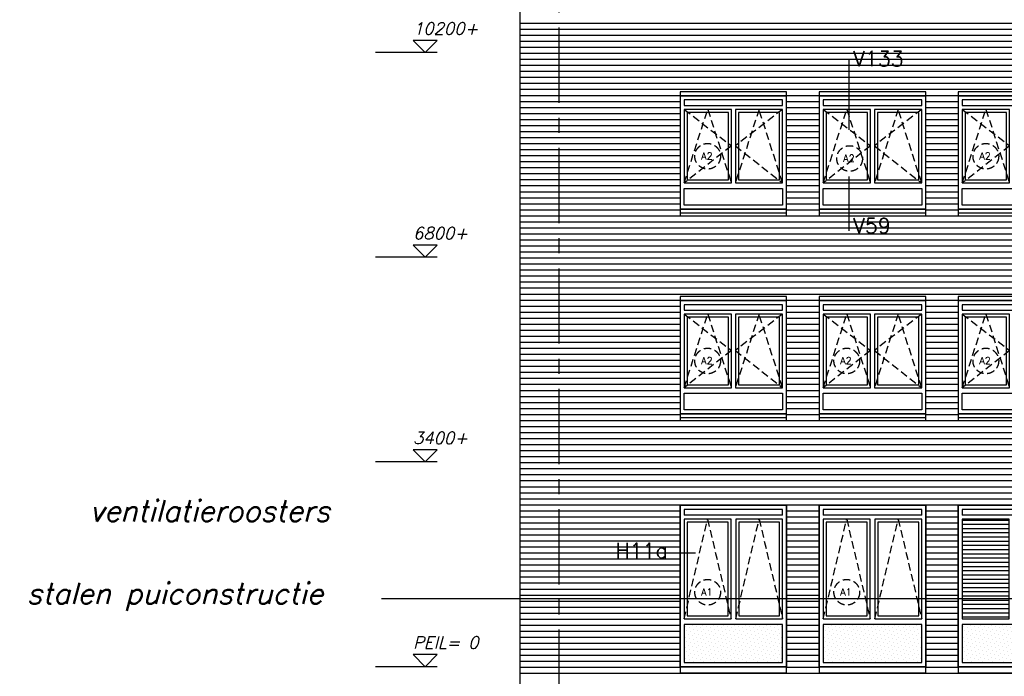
# Model space of a CAD drawing. Extents: x -152209 to 159908, y 32091 to 111955.
# Tile 40 of 59: x -56683 to -40332, y 55450 to 66357. Entities that reach past the tile are written whole.
import ezdxf

# ---------------------------------------------------------------- set-up
doc = ezdxf.new("R2010")
doc.units = 0
doc.header["$LTSCALE"] = 1000
doc.header["$MEASUREMENT"] = 0
for name, pattern in [('HIDDEN2', [0.1875, 0.125, -0.0625]), ('X-MA1$0$HIDDEN2', [0.1875, 0.125, -0.0625]), ('X-MA2$0$HIDDEN2', [0.1875, 0.125, -0.0625]), ('XSTRF-A$0$CENTER', [2, 1.25, -0.25, 0.25, -0.25])]:
    doc.linetypes.add(name, pattern=pattern)
doc.layers.get('0').update_dxf_attribs({"linetype": 'CONTINUOUS'})
for name, color, linetype in [('ALGEM-ARC', 15, 'CONTINUOUS'), ('BIB', 7, 'CONTINUOUS'), ('MERK', 2, 'CONTINUOUS'), ('MTXT25', 2, 'CONTINUOUS'), ('MTXT35', 4, 'CONTINUOUS'), ('MUURGAT', 2, 'CONTINUOUS'), ('PEILM', 3, 'CONTINUOUS'), ('STEEN-AZ', 3, 'CONTINUOUS'), ('X-MA1$0$ALGEM-ARC', 15, 'CONTINUOUS'), ('X-MA1$0$HOUT-DRS', 4, 'CONTINUOUS'), ('X-MA1$0$MUURGAT', 2, 'CONTINUOUS'), ('X-MA1R$0$ALGEM-ARC', 15, 'CONTINUOUS'), ('X-MA1R$0$HOUT-DRS', 4, 'CONTINUOUS'), ('X-MA1R$0$MUURGAT', 2, 'CONTINUOUS'), ('X-MA2$0$ALGEM-ARC', 15, 'CONTINUOUS'), ('X-MA2$0$ALUM-AZ', 15, 'CONTINUOUS'), ('X-MA2$0$HOUT-DRS', 4, 'CONTINUOUS'), ('X-MA2$0$KUNST-AZ', 15, 'CONTINUOUS'), ('X-MA2$0$MUURGAT', 2, 'CONTINUOUS'), ('X-MA2$0$STEEN-AZ', 7, 'CONTINUOUS'), ('XSTRF-A$0$STRAMIEN', 1, 'XSTRF-A$0$CENTER')]:
    doc.layers.add(name, color=color, linetype=linetype)
doc.styles.get("Standard").update_dxf_attribs({"font": 'simplex'})

# ---------------------------------------------------------------- blocks, each defined once
blk = doc.blocks.new('XSTRF-A')
at = {"layer": 'XSTRF-A$0$STRAMIEN'}
blk.add_line((-47726.31068, 46975.95304), (-47726.31068, 84063.00993), dxfattribs=at)
blk = doc.blocks.new('X-MA2')
at = {"layer": 'X-MA2$0$ALGEM-ARC', "linetype": 'X-MA2$0$HIDDEN2'}
for p, q in [((67, 1657), (852, 1052)), ((67, 434), (459, 1657)), ((459, 1657), (852, 434)), ((1311, 1657), (918, 434)), ((1703, 1657), (918, 1052)), ((1703, 434), (1311, 1657)), ((852, 1052), (67, 434)), ((918, 1052), (1703, 434))]:
    blk.add_line(p, q, dxfattribs=at)
at = {"layer": 'X-MA2$0$ALUM-AZ'}
for points in [[(0, 1880), (1770, 1880), (1770, 1950), (0, 1950)], [(0, 1880), (1770, 1880), (1770, 1880), (0, 1880)]]:
    blk.add_lwpolyline(points, close=True, dxfattribs=at)
at = {"layer": 'X-MA2$0$HOUT-DRS'}
for points in [[(0, 0), (1770, 0), (1770, 1880), (0, 1880)], [(67, 1724), (1703, 1724), (1703, 1813), (67, 1813)], [(852, 434), (852, 1657), (67, 1657), (67, 434)], [(918, 1657), (918, 434), (1703, 434), (1703, 1657)], [(802, 484), (802, 1607), (117, 1607), (117, 484)], [(968, 1607), (968, 484), (1653, 484), (1653, 1607)], [(67, 344), (1703, 344), (1703, 67), (67, 67)]]:
    blk.add_lwpolyline(points, close=True, dxfattribs=at)
at = {"layer": 'X-MA2$0$KUNST-AZ'}
blk.add_line((0, -59), (1770, -59), dxfattribs=at)
blk.add_lwpolyline([(0, -109), (1770, -109), (1770, 0), (0, 0)], close=True, dxfattribs=at)
at = {"layer": 'X-MA2$0$MUURGAT'}
blk.add_lwpolyline([(0, -109), (1770, -109), (1770, 1950), (0, 1950)], close=True, dxfattribs=at)
at = {"layer": 'X-MA2$0$STEEN-AZ'}
blk.add_lwpolyline([(0, 0), (1770, 0), (1770, 1880), (0, 1880)], close=True, dxfattribs=at)
blk = doc.blocks.new('PEILM')
blk.add_line((2, 0), (-8.22, 0))
blk.add_lwpolyline([(0, 0), (2, 2), (-2, 2)], close=True)
at = {"oblique": 15}
blk.add_attdef('PEILM', (-2, 3), '', height=2, dxfattribs=at)
blk = doc.blocks.new('*X347')
at = {"color": 0}
for p, q in [((42559, 30361), (42559, 30361)), ((42581, 30295), (42581, 30295)), ((42625, 30339), (42625, 30339)), ((42647, 30273), (42647, 30273)), ((42669, 30383), (42669, 30383)), ((42692, 30317), (42692, 30317)), ((42714, 30251), (42714, 30251)), ((42736, 30361), (42736, 30361)), ((42758, 30295), (42758, 30295)), ((42802, 30339), (42802, 30339)), ((42824, 30273), (42824, 30273)), ((42846, 30383), (42846, 30383)), ((42868, 30317), (42868, 30317)), ((42890, 30251), (42890, 30251)), ((42913, 30361), (42913, 30361)), ((42935, 30295), (42935, 30295)), ((42979, 30339), (42979, 30339)), ((43001, 30273), (43001, 30273)), ((43023, 30383), (43023, 30383)), ((43045, 30317), (43045, 30317)), ((43067, 30251), (43067, 30251)), ((43089, 30361), (43089, 30361)), ((43111, 30295), (43111, 30295)), ((43156, 30339), (43156, 30339)), ((43178, 30273), (43178, 30273)), ((43200, 30383), (43200, 30383)), ((43222, 30317), (43222, 30317)), ((43244, 30251), (43244, 30251)), ((43266, 30361), (43266, 30361)), ((43288, 30295), (43288, 30295)), ((43332, 30339), (43332, 30339)), ((43354, 30273), (43354, 30273)), ((43377, 30383), (43377, 30383)), ((43399, 30317), (43399, 30317)), ((43421, 30251), (43421, 30251)), ((43443, 30361), (43443, 30361)), ((43465, 30295), (43465, 30295)), ((43509, 30339), (43509, 30339)), ((43531, 30273), (43531, 30273)), ((43553, 30383), (43553, 30383)), ((43575, 30317), (43575, 30317)), ((43598, 30251), (43598, 30251)), ((43620, 30361), (43620, 30361)), ((43642, 30295), (43642, 30295)), ((43686, 30339), (43686, 30339)), ((43708, 30273), (43708, 30273)), ((43730, 30383), (43730, 30383)), ((43752, 30317), (43752, 30317)), ((43774, 30251), (43774, 30251)), ((43796, 30361), (43796, 30361)), ((43819, 30295), (43819, 30295)), ((43863, 30339), (43863, 30339)), ((43885, 30273), (43885, 30273)), ((43907, 30383), (43907, 30383)), ((43929, 30317), (43929, 30317)), ((43951, 30251), (43951, 30251)), ((43973, 30361), (43973, 30361)), ((43995, 30295), (43995, 30295)), ((44039, 30339), (44039, 30339)), ((44062, 30273), (44062, 30273)), ((44084, 30383), (44084, 30383)), ((44106, 30317), (44106, 30317)), ((44128, 30251), (44128, 30251)), ((44150, 30361), (44150, 30361)), ((44172, 30295), (44172, 30295)), ((42559, 30185), (42559, 30185)), ((42581, 30118), (42581, 30118)), ((42603, 30229), (42603, 30229)), ((42625, 30163), (42625, 30163)), ((42647, 30096), (42647, 30096)), ((42669, 30207), (42669, 30207)), ((42692, 30140), (42692, 30140)), ((42736, 30185), (42736, 30185)), ((42758, 30118), (42758, 30118)), ((42780, 30229), (42780, 30229)), ((42802, 30163), (42802, 30163)), ((42824, 30096), (42824, 30096)), ((42846, 30207), (42846, 30207)), ((42868, 30140), (42868, 30140)), ((42913, 30185), (42913, 30185)), ((42935, 30118), (42935, 30118)), ((42957, 30229), (42957, 30229)), ((42979, 30163), (42979, 30163)), ((43001, 30096), (43001, 30096)), ((43023, 30207), (43023, 30207)), ((43045, 30140), (43045, 30140)), ((43089, 30185), (43089, 30185)), ((43111, 30118), (43111, 30118)), ((43134, 30229), (43134, 30229)), ((43156, 30163), (43156, 30163)), ((43178, 30096), (43178, 30096)), ((43200, 30207), (43200, 30207)), ((43222, 30140), (43222, 30140)), ((43266, 30185), (43266, 30185)), ((43288, 30118), (43288, 30118)), ((43310, 30229), (43310, 30229)), ((43332, 30163), (43332, 30163)), ((43354, 30096), (43354, 30096)), ((43377, 30207), (43377, 30207)), ((43399, 30140), (43399, 30140)), ((43443, 30185), (43443, 30185)), ((43465, 30118), (43465, 30118)), ((43487, 30229), (43487, 30229)), ((43509, 30163), (43509, 30163)), ((43531, 30096), (43531, 30096)), ((43553, 30207), (43553, 30207)), ((43575, 30140), (43575, 30140)), ((43620, 30185), (43620, 30185)), ((43642, 30118), (43642, 30118)), ((43664, 30229), (43664, 30229)), ((43686, 30163), (43686, 30163)), ((43708, 30096), (43708, 30096)), ((43730, 30207), (43730, 30207)), ((43752, 30140), (43752, 30140)), ((43796, 30185), (43796, 30185)), ((43819, 30118), (43819, 30118)), ((43841, 30229), (43841, 30229)), ((43863, 30163), (43863, 30163)), ((43885, 30096), (43885, 30096)), ((43907, 30207), (43907, 30207)), ((43929, 30140), (43929, 30140)), ((43973, 30185), (43973, 30185)), ((43995, 30118), (43995, 30118)), ((44017, 30229), (44017, 30229)), ((44039, 30163), (44039, 30163)), ((44062, 30096), (44062, 30096)), ((44084, 30207), (44084, 30207)), ((44106, 30140), (44106, 30140)), ((44150, 30185), (44150, 30185)), ((44172, 30118), (44172, 30118)), ((42559, 30008), (42559, 30008)), ((42581, 29942), (42581, 29942)), ((42603, 30052), (42603, 30052)), ((42625, 29986), (42625, 29986)), ((42669, 30030), (42669, 30030)), ((42692, 29964), (42692, 29964)), ((42714, 30074), (42714, 30074)), ((42736, 30008), (42736, 30008)), ((42758, 29942), (42758, 29942)), ((42780, 30052), (42780, 30052)), ((42802, 29986), (42802, 29986)), ((42846, 30030), (42846, 30030)), ((42868, 29964), (42868, 29964)), ((42890, 30074), (42890, 30074)), ((42913, 30008), (42913, 30008)), ((42935, 29942), (42935, 29942)), ((42957, 30052), (42957, 30052)), ((42979, 29986), (42979, 29986)), ((43023, 30030), (43023, 30030)), ((43045, 29964), (43045, 29964)), ((43067, 30074), (43067, 30074)), ((43089, 30008), (43089, 30008)), ((43111, 29942), (43111, 29942)), ((43134, 30052), (43134, 30052)), ((43156, 29986), (43156, 29986)), ((43200, 30030), (43200, 30030)), ((43222, 29964), (43222, 29964)), ((43244, 30074), (43244, 30074)), ((43266, 30008), (43266, 30008)), ((43288, 29942), (43288, 29942)), ((43310, 30052), (43310, 30052)), ((43332, 29986), (43332, 29986)), ((43377, 30030), (43377, 30030)), ((43399, 29964), (43399, 29964)), ((43421, 30074), (43421, 30074)), ((43443, 30008), (43443, 30008)), ((43465, 29942), (43465, 29942)), ((43487, 30052), (43487, 30052)), ((43509, 29986), (43509, 29986)), ((43553, 30030), (43553, 30030)), ((43575, 29964), (43575, 29964)), ((43598, 30074), (43598, 30074)), ((43620, 30008), (43620, 30008)), ((43642, 29942), (43642, 29942)), ((43664, 30052), (43664, 30052)), ((43686, 29986), (43686, 29986)), ((43730, 30030), (43730, 30030)), ((43752, 29964), (43752, 29964)), ((43774, 30074), (43774, 30074)), ((43796, 30008), (43796, 30008)), ((43819, 29942), (43819, 29942)), ((43841, 30052), (43841, 30052)), ((43863, 29986), (43863, 29986)), ((43907, 30030), (43907, 30030)), ((43929, 29964), (43929, 29964)), ((43951, 30074), (43951, 30074)), ((43973, 30008), (43973, 30008)), ((43995, 29942), (43995, 29942)), ((44017, 30052), (44017, 30052)), ((44039, 29986), (44039, 29986)), ((44084, 30030), (44084, 30030)), ((44106, 29964), (44106, 29964)), ((44128, 30074), (44128, 30074)), ((44150, 30008), (44150, 30008)), ((44172, 29942), (44172, 29942)), ((42559, 29831), (42559, 29831)), ((42581, 29765), (42581, 29765)), ((42603, 29875), (42603, 29875)), ((42625, 29809), (42625, 29809)), ((42647, 29919), (42647, 29919)), ((42669, 29853), (42669, 29853)), ((42692, 29787), (42692, 29787)), ((42714, 29897), (42714, 29897)), ((42736, 29831), (42736, 29831)), ((42758, 29765), (42758, 29765)), ((42780, 29875), (42780, 29875)), ((42802, 29809), (42802, 29809)), ((42824, 29919), (42824, 29919)), ((42846, 29853), (42846, 29853)), ((42868, 29787), (42868, 29787)), ((42890, 29897), (42890, 29897)), ((42913, 29831), (42913, 29831)), ((42935, 29765), (42935, 29765)), ((42957, 29875), (42957, 29875)), ((42979, 29809), (42979, 29809)), ((43001, 29919), (43001, 29919)), ((43023, 29853), (43023, 29853)), ((43045, 29787), (43045, 29787)), ((43067, 29897), (43067, 29897)), ((43089, 29831), (43089, 29831)), ((43111, 29765), (43111, 29765)), ((43134, 29875), (43134, 29875)), ((43156, 29809), (43156, 29809)), ((43178, 29919), (43178, 29919)), ((43200, 29853), (43200, 29853)), ((43222, 29787), (43222, 29787)), ((43244, 29897), (43244, 29897)), ((43266, 29831), (43266, 29831)), ((43288, 29765), (43288, 29765)), ((43310, 29875), (43310, 29875)), ((43332, 29809), (43332, 29809)), ((43354, 29919), (43354, 29919)), ((43377, 29853), (43377, 29853)), ((43399, 29787), (43399, 29787)), ((43421, 29897), (43421, 29897)), ((43443, 29831), (43443, 29831)), ((43465, 29765), (43465, 29765)), ((43487, 29875), (43487, 29875)), ((43509, 29809), (43509, 29809)), ((43531, 29919), (43531, 29919)), ((43553, 29853), (43553, 29853)), ((43575, 29787), (43575, 29787)), ((43598, 29897), (43598, 29897)), ((43620, 29831), (43620, 29831)), ((43642, 29765), (43642, 29765)), ((43664, 29875), (43664, 29875)), ((43686, 29809), (43686, 29809)), ((43708, 29919), (43708, 29919)), ((43730, 29853), (43730, 29853)), ((43752, 29787), (43752, 29787)), ((43774, 29897), (43774, 29897)), ((43796, 29831), (43796, 29831)), ((43819, 29765), (43819, 29765)), ((43841, 29875), (43841, 29875)), ((43863, 29809), (43863, 29809)), ((43885, 29919), (43885, 29919)), ((43907, 29853), (43907, 29853)), ((43929, 29787), (43929, 29787)), ((43951, 29897), (43951, 29897)), ((43973, 29831), (43973, 29831)), ((43995, 29765), (43995, 29765)), ((44017, 29875), (44017, 29875)), ((44039, 29809), (44039, 29809)), ((44062, 29919), (44062, 29919)), ((44084, 29853), (44084, 29853)), ((44106, 29787), (44106, 29787)), ((44128, 29897), (44128, 29897)), ((44150, 29831), (44150, 29831)), ((44172, 29765), (44172, 29765))]:
    blk.add_line(p, q, dxfattribs=at)
blk = doc.blocks.new('X-MA1')
at = {"layer": 'X-MA1$0$ALGEM-ARC', "linetype": 'X-MA1$0$HIDDEN2'}
for p, q in [((67, 792), (457, 2452)), ((457, 2452), (846, 792)), ((924, 792), (1313, 2452)), ((1313, 2452), (1703, 792))]:
    blk.add_line(p, q, dxfattribs=at)
at = {"layer": 'X-MA1$0$HOUT-DRS'}
for p, q in [((1703, 2519), (67, 2519)), ((1703, 702), (67, 702))]:
    blk.add_line(p, q, dxfattribs=at)
for points in [[(1703, 2519), (1703, 2613), (67, 2613), (67, 2519)], [(67, 702), (67, 67)], [(67, 67), (1703, 67), (1703, 702)]]:
    blk.add_lwpolyline(points, dxfattribs=at)
for points in [[(67, 2452), (67, 792), (846, 792), (846, 2452)], [(117, 2402), (117, 842), (796, 842), (796, 2402)], [(924, 2452), (924, 792), (1703, 792), (1703, 2452)], [(974, 2402), (974, 842), (1653, 842), (1653, 2402)]]:
    blk.add_lwpolyline(points, close=True, dxfattribs=at)
at = {"layer": 'X-MA1$0$MUURGAT'}
for points in [[(0, 0), (1770, 0), (1770, 2680), (0, 2680)], [(0, 2680), (1770, 2680), (1770, 0), (0, 0)]]:
    blk.add_lwpolyline(points, close=True, dxfattribs=at)
at = {"layer": 'X-MA1$0$ALGEM-ARC'}
blk.add_blockref('*X347', (-42471, -29694), dxfattribs=at)
blk = doc.blocks.new('*X38')
at = {"color": 0}
for p, q in [((-48376, 66300), (-20802, 66300)), ((-48376, 66200), (-20802, 66200)), ((-48376, 66100), (-20802, 66100)), ((-48376, 66000), (-20802, 66000)), ((-48376, 65900), (-20802, 65900)), ((-48376, 65800), (-20802, 65800)), ((-48376, 65700), (-20802, 65700)), ((-48376, 65600), (-20802, 65600)), ((-48376, 65500), (-20802, 65500)), ((-48376, 65400), (-20802, 65400)), ((-48376, 65300), (-20802, 65300)), ((-48376, 65200), (-20802, 65200)), ((-48376, 65100), (-45716, 65100)), ((-43946, 65100), (-43406, 65100)), ((-41636, 65100), (-41096, 65100)), ((-48376, 65000), (-45716, 65000)), ((-43946, 65000), (-43406, 65000)), ((-41636, 65000), (-41096, 65000)), ((-48376, 64900), (-45716, 64900)), ((-48376, 64800), (-45716, 64800)), ((-43946, 64900), (-43406, 64900)), ((-43946, 64800), (-43406, 64800)), ((-41636, 64900), (-41096, 64900)), ((-41636, 64800), (-41096, 64800)), ((-48376, 64700), (-45716, 64700)), ((-48376, 64600), (-45716, 64600)), ((-43946, 64700), (-43406, 64700)), ((-43946, 64600), (-43406, 64600)), ((-41636, 64700), (-41096, 64700)), ((-41636, 64600), (-41096, 64600)), ((-48376, 64500), (-45716, 64500)), ((-43946, 64500), (-43406, 64500)), ((-41636, 64500), (-41096, 64500)), ((-48376, 64400), (-45716, 64400)), ((-48376, 64300), (-45716, 64300)), ((-43946, 64400), (-43406, 64400)), ((-43946, 64300), (-43406, 64300)), ((-41636, 64400), (-41096, 64400)), ((-41636, 64300), (-41096, 64300)), ((-48376, 64200), (-45716, 64200)), ((-48376, 64100), (-45716, 64100)), ((-43946, 64200), (-43406, 64200)), ((-43946, 64100), (-43406, 64100)), ((-41636, 64200), (-41096, 64200)), ((-41636, 64100), (-41096, 64100)), ((-48376, 64000), (-45716, 64000)), ((-43946, 64000), (-43406, 64000)), ((-41636, 64000), (-41096, 64000)), ((-48376, 63900), (-45716, 63900)), ((-48376, 63800), (-45716, 63800)), ((-43946, 63900), (-43406, 63900)), ((-43946, 63800), (-43406, 63800)), ((-41636, 63900), (-41096, 63900)), ((-41636, 63800), (-41096, 63800)), ((-48376, 63700), (-45716, 63700)), ((-43946, 63700), (-43406, 63700)), ((-41636, 63700), (-41096, 63700)), ((-48376, 63600), (-45716, 63600)), ((-48376, 63500), (-45716, 63500)), ((-43946, 63600), (-43406, 63600)), ((-43946, 63500), (-43406, 63500)), ((-41636, 63600), (-41096, 63600)), ((-41636, 63500), (-41096, 63500)), ((-48376, 63400), (-45716, 63400)), ((-48376, 63300), (-45716, 63300)), ((-43946, 63400), (-43406, 63400)), ((-43946, 63300), (-43406, 63300)), ((-41636, 63400), (-41096, 63400)), ((-41636, 63300), (-41096, 63300)), ((-48376, 63200), (-45716, 63200)), ((-43946, 63200), (-43406, 63200)), ((-41636, 63200), (-41096, 63200)), ((-48376, 63100), (-20802, 63100)), ((-48376, 63000), (-20802, 63000)), ((-48376, 62900), (-20802, 62900)), ((-48376, 62800), (-20802, 62800)), ((-48376, 62700), (-20802, 62700)), ((-48376, 62600), (-20802, 62600)), ((-48376, 62500), (-20802, 62500)), ((-48376, 62400), (-20802, 62400)), ((-48376, 62300), (-20802, 62300)), ((-48376, 62200), (-20802, 62200)), ((-48376, 62100), (-20802, 62100)), ((-48376, 62000), (-20802, 62000)), ((-48376, 61900), (-20802, 61900)), ((-48376, 61800), (-20802, 61800)), ((-48376, 61700), (-45716, 61700)), ((-43946, 61700), (-43406, 61700)), ((-41636, 61700), (-41096, 61700)), ((-48376, 61600), (-45716, 61600)), ((-48376, 61500), (-45716, 61500)), ((-43946, 61600), (-43406, 61600)), ((-43946, 61500), (-43406, 61500)), ((-41636, 61600), (-41096, 61600)), ((-41636, 61500), (-41096, 61500)), ((-48376, 61400), (-45716, 61400)), ((-43946, 61400), (-43406, 61400)), ((-41636, 61400), (-41096, 61400)), ((-48376, 61300), (-45716, 61300)), ((-48376, 61200), (-45716, 61200)), ((-43946, 61300), (-43406, 61300)), ((-43946, 61200), (-43406, 61200)), ((-41636, 61300), (-41096, 61300)), ((-41636, 61200), (-41096, 61200)), ((-48376, 61100), (-45716, 61100)), ((-48376, 61000), (-45716, 61000)), ((-43946, 61100), (-43406, 61100)), ((-43946, 61000), (-43406, 61000)), ((-41636, 61100), (-41096, 61100)), ((-41636, 61000), (-41096, 61000)), ((-48376, 60900), (-45716, 60900)), ((-43946, 60900), (-43406, 60900)), ((-41636, 60900), (-41096, 60900)), ((-48376, 60800), (-45716, 60800)), ((-48376, 60700), (-45716, 60700)), ((-43946, 60800), (-43406, 60800)), ((-43946, 60700), (-43406, 60700)), ((-41636, 60800), (-41096, 60800)), ((-41636, 60700), (-41096, 60700)), ((-48376, 60600), (-45716, 60600)), ((-48376, 60500), (-45716, 60500)), ((-43946, 60600), (-43406, 60600)), ((-43946, 60500), (-43406, 60500)), ((-41636, 60600), (-41096, 60600)), ((-41636, 60500), (-41096, 60500)), ((-48376, 60400), (-45716, 60400)), ((-43946, 60400), (-43406, 60400)), ((-41636, 60400), (-41096, 60400)), ((-48376, 60300), (-45716, 60300)), ((-48376, 60200), (-45716, 60200)), ((-43946, 60300), (-43406, 60300)), ((-43946, 60200), (-43406, 60200)), ((-41636, 60300), (-41096, 60300)), ((-41636, 60200), (-41096, 60200)), ((-48376, 60100), (-45716, 60100)), ((-43946, 60100), (-43406, 60100)), ((-41636, 60100), (-41096, 60100)), ((-48376, 60000), (-45716, 60000)), ((-48376, 59900), (-45716, 59900)), ((-43946, 60000), (-43406, 60000)), ((-43946, 59900), (-43406, 59900)), ((-41636, 60000), (-41096, 60000)), ((-41636, 59900), (-41096, 59900)), ((-48376, 59800), (-45716, 59800)), ((-48376, 59700), (-14656, 59700)), ((-43946, 59800), (-43406, 59800)), ((-41636, 59800), (-41096, 59800)), ((-48376, 59600), (-14656, 59600)), ((-48376, 59500), (-14656, 59500)), ((-48376, 59400), (-14656, 59400)), ((-48376, 59300), (-14656, 59300)), ((-48376, 59200), (-14656, 59200)), ((-48376, 59100), (-14656, 59100)), ((-48376, 59000), (-14656, 59000)), ((-48376, 58900), (-14656, 58900)), ((-48376, 58800), (-14656, 58800)), ((-48376, 58700), (-14656, 58700)), ((-48376, 58600), (-14656, 58600)), ((-48376, 58500), (-14656, 58500)), ((-48376, 58400), (-14656, 58400)), ((-48376, 58300), (-3061, 58300)), ((-48376, 58200), (-45716, 58200)), ((-48376, 58100), (-45716, 58100)), ((-43946, 58200), (-43406, 58200)), ((-43946, 58100), (-43406, 58100)), ((-41636, 58200), (-41096, 58200)), ((-41636, 58100), (-41096, 58100)), ((-48376, 58000), (-45716, 58000)), ((-48376, 57900), (-45716, 57900)), ((-43946, 58000), (-43406, 58000)), ((-43946, 57900), (-43406, 57900)), ((-41636, 58000), (-41096, 58000)), ((-41636, 57900), (-41096, 57900)), ((-48376, 57800), (-45716, 57800)), ((-43946, 57800), (-43406, 57800)), ((-41636, 57800), (-41096, 57800)), ((-48376, 57700), (-45716, 57700)), ((-48376, 57600), (-45716, 57600)), ((-43946, 57700), (-43406, 57700)), ((-43946, 57600), (-43406, 57600)), ((-41636, 57700), (-41096, 57700)), ((-41636, 57600), (-41096, 57600)), ((-48376, 57500), (-45716, 57500)), ((-48376, 57400), (-45716, 57400)), ((-43946, 57500), (-43406, 57500)), ((-43946, 57400), (-43406, 57400)), ((-41636, 57500), (-41096, 57500)), ((-41636, 57400), (-41096, 57400)), ((-48376, 57300), (-45716, 57300)), ((-43946, 57300), (-43406, 57300)), ((-41636, 57300), (-41096, 57300)), ((-48376, 57200), (-45716, 57200)), ((-48376, 57100), (-45716, 57100)), ((-43946, 57200), (-43406, 57200)), ((-43946, 57100), (-43406, 57100)), ((-41636, 57200), (-41096, 57200)), ((-41636, 57100), (-41096, 57100)), ((-48376, 57000), (-45716, 57000)), ((-43946, 57000), (-43406, 57000)), ((-41636, 57000), (-41096, 57000)), ((-48376, 56900), (-45716, 56900)), ((-48376, 56800), (-45716, 56800)), ((-43946, 56900), (-43406, 56900)), ((-43946, 56800), (-43406, 56800)), ((-41636, 56900), (-41096, 56900)), ((-41636, 56800), (-41096, 56800)), ((-48376, 56700), (-45716, 56700)), ((-48376, 56600), (-45716, 56600)), ((-43946, 56700), (-43406, 56700)), ((-43946, 56600), (-43406, 56600)), ((-41636, 56700), (-41096, 56700)), ((-41636, 56600), (-41096, 56600)), ((-48376, 56500), (-45716, 56500)), ((-43946, 56500), (-43406, 56500)), ((-41636, 56500), (-41096, 56500)), ((-48376, 56400), (-45716, 56400)), ((-48376, 56300), (-45716, 56300)), ((-43946, 56400), (-43406, 56400)), ((-43946, 56300), (-43406, 56300)), ((-41636, 56400), (-41096, 56400)), ((-41636, 56300), (-41096, 56300)), ((-48376, 56200), (-45716, 56200)), ((-48376, 56100), (-45716, 56100)), ((-43946, 56200), (-43406, 56200)), ((-43946, 56100), (-43406, 56100)), ((-41636, 56200), (-41096, 56200)), ((-41636, 56100), (-41096, 56100)), ((-48376, 56000), (-45716, 56000)), ((-43946, 56000), (-43406, 56000)), ((-41636, 56000), (-41096, 56000)), ((-48376, 55900), (-45716, 55900)), ((-48376, 55800), (-45716, 55800)), ((-43946, 55900), (-43406, 55900)), ((-43946, 55800), (-43406, 55800)), ((-41636, 55900), (-41096, 55900)), ((-41636, 55800), (-41096, 55800)), ((-48376, 55700), (-45716, 55700)), ((-48376, 55600), (-45716, 55600)), ((-43946, 55700), (-43406, 55700)), ((-43946, 55600), (-43406, 55600)), ((-41636, 55700), (-41096, 55700)), ((-41636, 55600), (-41096, 55600)), ((-48376, 55500), (-14656, 55500))]:
    blk.add_line(p, q, dxfattribs=at)
blk = doc.blocks.new('*X348')
at = {"color": 0}
for p, q in [((42559, 30361), (42559, 30361)), ((42581, 30295), (42581, 30295)), ((42625, 30339), (42625, 30339)), ((42647, 30273), (42647, 30273)), ((42669, 30383), (42669, 30383)), ((42692, 30317), (42692, 30317)), ((42714, 30251), (42714, 30251)), ((42736, 30361), (42736, 30361)), ((42758, 30295), (42758, 30295)), ((42802, 30339), (42802, 30339)), ((42824, 30273), (42824, 30273)), ((42846, 30383), (42846, 30383)), ((42868, 30317), (42868, 30317)), ((42890, 30251), (42890, 30251)), ((42913, 30361), (42913, 30361)), ((42935, 30295), (42935, 30295)), ((42979, 30339), (42979, 30339)), ((43001, 30273), (43001, 30273)), ((43023, 30383), (43023, 30383)), ((43045, 30317), (43045, 30317)), ((43067, 30251), (43067, 30251)), ((43089, 30361), (43089, 30361)), ((43111, 30295), (43111, 30295)), ((43156, 30339), (43156, 30339)), ((43178, 30273), (43178, 30273)), ((43200, 30383), (43200, 30383)), ((43222, 30317), (43222, 30317)), ((43244, 30251), (43244, 30251)), ((43266, 30361), (43266, 30361)), ((43288, 30295), (43288, 30295)), ((43332, 30339), (43332, 30339)), ((43354, 30273), (43354, 30273)), ((43377, 30383), (43377, 30383)), ((43399, 30317), (43399, 30317)), ((43421, 30251), (43421, 30251)), ((43443, 30361), (43443, 30361)), ((43465, 30295), (43465, 30295)), ((43509, 30339), (43509, 30339)), ((43531, 30273), (43531, 30273)), ((43553, 30383), (43553, 30383)), ((43575, 30317), (43575, 30317)), ((43598, 30251), (43598, 30251)), ((43620, 30361), (43620, 30361)), ((43642, 30295), (43642, 30295)), ((43686, 30339), (43686, 30339)), ((43708, 30273), (43708, 30273)), ((43730, 30383), (43730, 30383)), ((43752, 30317), (43752, 30317)), ((43774, 30251), (43774, 30251)), ((43796, 30361), (43796, 30361)), ((43819, 30295), (43819, 30295)), ((43863, 30339), (43863, 30339)), ((43885, 30273), (43885, 30273)), ((43907, 30383), (43907, 30383)), ((43929, 30317), (43929, 30317)), ((43951, 30251), (43951, 30251)), ((43973, 30361), (43973, 30361)), ((43995, 30295), (43995, 30295)), ((44039, 30339), (44039, 30339)), ((44062, 30273), (44062, 30273)), ((44084, 30383), (44084, 30383)), ((44106, 30317), (44106, 30317)), ((44128, 30251), (44128, 30251)), ((44150, 30361), (44150, 30361)), ((44172, 30295), (44172, 30295)), ((42559, 30185), (42559, 30185)), ((42581, 30118), (42581, 30118)), ((42603, 30229), (42603, 30229)), ((42625, 30163), (42625, 30163)), ((42647, 30096), (42647, 30096)), ((42669, 30207), (42669, 30207)), ((42692, 30140), (42692, 30140)), ((42736, 30185), (42736, 30185)), ((42758, 30118), (42758, 30118)), ((42780, 30229), (42780, 30229)), ((42802, 30163), (42802, 30163)), ((42824, 30096), (42824, 30096)), ((42846, 30207), (42846, 30207)), ((42868, 30140), (42868, 30140)), ((42913, 30185), (42913, 30185)), ((42935, 30118), (42935, 30118)), ((42957, 30229), (42957, 30229)), ((42979, 30163), (42979, 30163)), ((43001, 30096), (43001, 30096)), ((43023, 30207), (43023, 30207)), ((43045, 30140), (43045, 30140)), ((43089, 30185), (43089, 30185)), ((43111, 30118), (43111, 30118)), ((43134, 30229), (43134, 30229)), ((43156, 30163), (43156, 30163)), ((43178, 30096), (43178, 30096)), ((43200, 30207), (43200, 30207)), ((43222, 30140), (43222, 30140)), ((43266, 30185), (43266, 30185)), ((43288, 30118), (43288, 30118)), ((43310, 30229), (43310, 30229)), ((43332, 30163), (43332, 30163)), ((43354, 30096), (43354, 30096)), ((43377, 30207), (43377, 30207)), ((43399, 30140), (43399, 30140)), ((43443, 30185), (43443, 30185)), ((43465, 30118), (43465, 30118)), ((43487, 30229), (43487, 30229)), ((43509, 30163), (43509, 30163)), ((43531, 30096), (43531, 30096)), ((43553, 30207), (43553, 30207)), ((43575, 30140), (43575, 30140)), ((43620, 30185), (43620, 30185)), ((43642, 30118), (43642, 30118)), ((43664, 30229), (43664, 30229)), ((43686, 30163), (43686, 30163)), ((43708, 30096), (43708, 30096)), ((43730, 30207), (43730, 30207)), ((43752, 30140), (43752, 30140)), ((43796, 30185), (43796, 30185)), ((43819, 30118), (43819, 30118)), ((43841, 30229), (43841, 30229)), ((43863, 30163), (43863, 30163)), ((43885, 30096), (43885, 30096)), ((43907, 30207), (43907, 30207)), ((43929, 30140), (43929, 30140)), ((43973, 30185), (43973, 30185)), ((43995, 30118), (43995, 30118)), ((44017, 30229), (44017, 30229)), ((44039, 30163), (44039, 30163)), ((44062, 30096), (44062, 30096)), ((44084, 30207), (44084, 30207)), ((44106, 30140), (44106, 30140)), ((44150, 30185), (44150, 30185)), ((44172, 30118), (44172, 30118)), ((42559, 30008), (42559, 30008)), ((42581, 29942), (42581, 29942)), ((42603, 30052), (42603, 30052)), ((42625, 29986), (42625, 29986)), ((42669, 30030), (42669, 30030)), ((42692, 29964), (42692, 29964)), ((42714, 30074), (42714, 30074)), ((42736, 30008), (42736, 30008)), ((42758, 29942), (42758, 29942)), ((42780, 30052), (42780, 30052)), ((42802, 29986), (42802, 29986)), ((42846, 30030), (42846, 30030)), ((42868, 29964), (42868, 29964)), ((42890, 30074), (42890, 30074)), ((42913, 30008), (42913, 30008)), ((42935, 29942), (42935, 29942)), ((42957, 30052), (42957, 30052)), ((42979, 29986), (42979, 29986)), ((43023, 30030), (43023, 30030)), ((43045, 29964), (43045, 29964)), ((43067, 30074), (43067, 30074)), ((43089, 30008), (43089, 30008)), ((43111, 29942), (43111, 29942)), ((43134, 30052), (43134, 30052)), ((43156, 29986), (43156, 29986)), ((43200, 30030), (43200, 30030)), ((43222, 29964), (43222, 29964)), ((43244, 30074), (43244, 30074)), ((43266, 30008), (43266, 30008)), ((43288, 29942), (43288, 29942)), ((43310, 30052), (43310, 30052)), ((43332, 29986), (43332, 29986)), ((43377, 30030), (43377, 30030)), ((43399, 29964), (43399, 29964)), ((43421, 30074), (43421, 30074)), ((43443, 30008), (43443, 30008)), ((43465, 29942), (43465, 29942)), ((43487, 30052), (43487, 30052)), ((43509, 29986), (43509, 29986)), ((43553, 30030), (43553, 30030)), ((43575, 29964), (43575, 29964)), ((43598, 30074), (43598, 30074)), ((43620, 30008), (43620, 30008)), ((43642, 29942), (43642, 29942)), ((43664, 30052), (43664, 30052)), ((43686, 29986), (43686, 29986)), ((43730, 30030), (43730, 30030)), ((43752, 29964), (43752, 29964)), ((43774, 30074), (43774, 30074)), ((43796, 30008), (43796, 30008)), ((43819, 29942), (43819, 29942)), ((43841, 30052), (43841, 30052)), ((43863, 29986), (43863, 29986)), ((43907, 30030), (43907, 30030)), ((43929, 29964), (43929, 29964)), ((43951, 30074), (43951, 30074)), ((43973, 30008), (43973, 30008)), ((43995, 29942), (43995, 29942)), ((44017, 30052), (44017, 30052)), ((44039, 29986), (44039, 29986)), ((44084, 30030), (44084, 30030)), ((44106, 29964), (44106, 29964)), ((44128, 30074), (44128, 30074)), ((44150, 30008), (44150, 30008)), ((44172, 29942), (44172, 29942)), ((42559, 29831), (42559, 29831)), ((42581, 29765), (42581, 29765)), ((42603, 29875), (42603, 29875)), ((42625, 29809), (42625, 29809)), ((42647, 29919), (42647, 29919)), ((42669, 29853), (42669, 29853)), ((42692, 29787), (42692, 29787)), ((42714, 29897), (42714, 29897)), ((42736, 29831), (42736, 29831)), ((42758, 29765), (42758, 29765)), ((42780, 29875), (42780, 29875)), ((42802, 29809), (42802, 29809)), ((42824, 29919), (42824, 29919)), ((42846, 29853), (42846, 29853)), ((42868, 29787), (42868, 29787)), ((42890, 29897), (42890, 29897)), ((42913, 29831), (42913, 29831)), ((42935, 29765), (42935, 29765)), ((42957, 29875), (42957, 29875)), ((42979, 29809), (42979, 29809)), ((43001, 29919), (43001, 29919)), ((43023, 29853), (43023, 29853)), ((43045, 29787), (43045, 29787)), ((43067, 29897), (43067, 29897)), ((43089, 29831), (43089, 29831)), ((43111, 29765), (43111, 29765)), ((43134, 29875), (43134, 29875)), ((43156, 29809), (43156, 29809)), ((43178, 29919), (43178, 29919)), ((43200, 29853), (43200, 29853)), ((43222, 29787), (43222, 29787)), ((43244, 29897), (43244, 29897)), ((43266, 29831), (43266, 29831)), ((43288, 29765), (43288, 29765)), ((43310, 29875), (43310, 29875)), ((43332, 29809), (43332, 29809)), ((43354, 29919), (43354, 29919)), ((43377, 29853), (43377, 29853)), ((43399, 29787), (43399, 29787)), ((43421, 29897), (43421, 29897)), ((43443, 29831), (43443, 29831)), ((43465, 29765), (43465, 29765)), ((43487, 29875), (43487, 29875)), ((43509, 29809), (43509, 29809)), ((43531, 29919), (43531, 29919)), ((43553, 29853), (43553, 29853)), ((43575, 29787), (43575, 29787)), ((43598, 29897), (43598, 29897)), ((43620, 29831), (43620, 29831)), ((43642, 29765), (43642, 29765)), ((43664, 29875), (43664, 29875)), ((43686, 29809), (43686, 29809)), ((43708, 29919), (43708, 29919)), ((43730, 29853), (43730, 29853)), ((43752, 29787), (43752, 29787)), ((43774, 29897), (43774, 29897)), ((43796, 29831), (43796, 29831)), ((43819, 29765), (43819, 29765)), ((43841, 29875), (43841, 29875)), ((43863, 29809), (43863, 29809)), ((43885, 29919), (43885, 29919)), ((43907, 29853), (43907, 29853)), ((43929, 29787), (43929, 29787)), ((43951, 29897), (43951, 29897)), ((43973, 29831), (43973, 29831)), ((43995, 29765), (43995, 29765)), ((44017, 29875), (44017, 29875)), ((44039, 29809), (44039, 29809)), ((44062, 29919), (44062, 29919)), ((44084, 29853), (44084, 29853)), ((44106, 29787), (44106, 29787)), ((44128, 29897), (44128, 29897)), ((44150, 29831), (44150, 29831)), ((44172, 29765), (44172, 29765))]:
    blk.add_line(p, q, dxfattribs=at)
blk = doc.blocks.new('*X349')
at = {"color": 0}
for p, q in [((42538, 32130), (43317, 32130)), ((42538, 32060), (43317, 32060)), ((43394, 32130), (44174, 32130)), ((43394, 32060), (44174, 32060)), ((42538, 31990), (43317, 31990)), ((42538, 31920), (43317, 31920)), ((43394, 31990), (44174, 31990)), ((43394, 31920), (44174, 31920)), ((42538, 31850), (43317, 31850)), ((42538, 31780), (43317, 31780)), ((43394, 31850), (44174, 31850)), ((43394, 31780), (44174, 31780)), ((42538, 31710), (43317, 31710)), ((42538, 31640), (43317, 31640)), ((42538, 31570), (43317, 31570)), ((43394, 31710), (44174, 31710)), ((43394, 31640), (44174, 31640)), ((43394, 31570), (44174, 31570)), ((42538, 31500), (43317, 31500)), ((42538, 31430), (43317, 31430)), ((43394, 31500), (44174, 31500)), ((43394, 31430), (44174, 31430)), ((42538, 31360), (43317, 31360)), ((42538, 31290), (43317, 31290)), ((43394, 31360), (44174, 31360)), ((43394, 31290), (44174, 31290)), ((42538, 31220), (43317, 31220)), ((42538, 31150), (43317, 31150)), ((42538, 31080), (43317, 31080)), ((43394, 31220), (44174, 31220)), ((43394, 31150), (44174, 31150)), ((43394, 31080), (44174, 31080)), ((42538, 31010), (43317, 31010)), ((42538, 30940), (43317, 30940)), ((43394, 31010), (44174, 31010)), ((43394, 30940), (44174, 30940)), ((42538, 30870), (43317, 30870)), ((42538, 30800), (43317, 30800)), ((43394, 30870), (44174, 30870)), ((43394, 30800), (44174, 30800)), ((42538, 30730), (43317, 30730)), ((42538, 30660), (43317, 30660)), ((42538, 30590), (43317, 30590)), ((43394, 30730), (44174, 30730)), ((43394, 30660), (44174, 30660)), ((43394, 30590), (44174, 30590)), ((42538, 30520), (43317, 30520)), ((43394, 30520), (44174, 30520))]:
    blk.add_line(p, q, dxfattribs=at)
blk = doc.blocks.new('X-MA1R')
at = {"layer": 'X-MA1R$0$HOUT-DRS'}
for p, q in [((1703, 2519), (67, 2519)), ((1703, 702), (67, 702))]:
    blk.add_line(p, q, dxfattribs=at)
for points in [[(1703, 2519), (1703, 2613), (67, 2613), (67, 2519)], [(67, 702), (67, 67)], [(67, 67), (1703, 67), (1703, 702)]]:
    blk.add_lwpolyline(points, dxfattribs=at)
for points in [[(67, 2452), (67, 792), (846, 792), (846, 2452)], [(924, 2452), (924, 792), (1703, 792), (1703, 2452)]]:
    blk.add_lwpolyline(points, close=True, dxfattribs=at)
at = {"layer": 'X-MA1R$0$MUURGAT'}
for points in [[(0, 0), (1770, 0), (1770, 2680), (0, 2680)], [(0, 2680), (1770, 2680), (1770, 0), (0, 0)]]:
    blk.add_lwpolyline(points, close=True, dxfattribs=at)
at = {"layer": 'X-MA1R$0$ALGEM-ARC'}
for name in ['*X349', '*X348']:
    blk.add_blockref(name, (-42471, -29694), dxfattribs=at)

msp = doc.modelspace()

# ---------------------------------------------------------------- linework, layer by layer
at = {"layer": 'ALGEM-ARC'}
msp.add_line((-36405, 56738), (-50673, 56738), dxfattribs=at)
for points in [[(-45716, 63100), (-43946, 63100), (-43946, 65160), (-45716, 65160)], [(-43406, 63100), (-41636, 63100), (-41636, 65160), (-43406, 65160)], [(-41096, 63100), (-39326, 63100), (-39326, 65160), (-41096, 65160)], [(-45716, 59700), (-43946, 59700), (-43946, 61760), (-45716, 61760)], [(-43406, 59700), (-41636, 59700), (-41636, 61760), (-43406, 61760)], [(-41096, 59700), (-39326, 59700), (-39326, 61760), (-41096, 61760)]]:
    msp.add_lwpolyline(points, close=True, dxfattribs=at)
at = {"layer": 'MERK', "linetype": 'HIDDEN2'}
for centre in [(-45258, 64088), (-42900, 64051), (-40638, 64088), (-45258, 60688), (-42948, 60688), (-40638, 60688), (-45258, 56846), (-42948, 56846)]:
    msp.add_circle(centre, 213, dxfattribs=at)
at = {"layer": 'MTXT25'}
for p, q in [((-42911, 65683), (-42911, 64526)), ((-42911, 63754), (-42911, 62851)), ((-46010, 57500), (-45458, 57500))]:
    msp.add_line(p, q, dxfattribs=at)
at = {"layer": 'MUURGAT'}
for points in [[(-48376, 54910), (-3061, 54910), (-3061, 70205), (-3851, 70205), (-3851, 70205), (-16651, 70205), (-16651, 60627), (-20802, 60627), (-20802, 76330), (-48376, 76330)], [(-45716, 63100), (-43946, 63100), (-43946, 65160), (-45716, 65160)], [(-45716, 63100), (-43946, 63100), (-43946, 65160), (-45716, 65160)], [(-43406, 63100), (-41636, 63100), (-41636, 65160), (-43406, 65160)], [(-41096, 63100), (-39326, 63100), (-39326, 65160), (-41096, 65160)], [(-45716, 59700), (-43946, 59700), (-43946, 61760), (-45716, 61760)], [(-43406, 59700), (-41636, 59700), (-41636, 61760), (-43406, 61760)], [(-41096, 59700), (-39326, 59700), (-39326, 61760), (-41096, 61760)], [(-45716, 55610), (-43946, 55610), (-43946, 58290), (-45716, 58290)], [(-45716, 55510), (-43946, 55510), (-43946, 58290), (-45716, 58290)], [(-43406, 55610), (-41636, 55610), (-41636, 58290), (-43406, 58290)], [(-43406, 55510), (-41636, 55510), (-41636, 58290), (-43406, 58290)], [(-41096, 55610), (-39326, 55610), (-39326, 58290), (-41096, 58290)], [(-41096, 55510), (-39326, 55510), (-39326, 58290), (-41096, 58290)]]:
    msp.add_lwpolyline(points, close=True, dxfattribs=at)
at = {"layer": 'STEEN-AZ'}
msp.add_line((-48376, 76330), (-48376, 54910), dxfattribs=at)

# ---------------------------------------------------------------- block references
at = {"layer": 'ALGEM-ARC'}
msp.add_blockref('*X38', (0, 0), dxfattribs=at)
at = {"layer": 'BIB'}
for name, p in [('XSTRF-A', (0, 0)), ('X-MA2', (-45716, 63210)), ('X-MA2', (-45716, 63210)), ('X-MA2', (-43406, 63210)), ('X-MA2', (-41096, 63210)), ('X-MA2', (-45716, 59810)), ('X-MA2', (-43406, 59810)), ('X-MA2', (-41096, 59810)), ('X-MA1', (-45716, 55610)), ('X-MA1', (-43406, 55610)), ('X-MA1R', (-41096, 55610))]:
    msp.add_blockref(name, p, dxfattribs=at)
at = {"layer": 'PEILM', "xscale": 100, "yscale": 100, "zscale": 100}
for p, values in [((-49951, 65810), {'PEILM': '10200+'}), ((-49951, 62410), {'PEILM': '6800+'}), ((-49951, 59010), {'PEILM': '3400+'}), ((-49951, 55610), {'PEILM': 'PEIL= 0'})]:
    msp.add_blockref('PEILM', p, dxfattribs=at).add_auto_attribs(values)

# ---------------------------------------------------------------- texts
at = {"layer": 'MTXT25'}
for s, p in [('V133', (-42840, 65584)), ('V59', (-42840, 62808)), ('H11a', (-46789, 57415))]:
    msp.add_text(s, height=250, dxfattribs=at).set_placement(p)
at = {"layer": 'MTXT35'}
for s, p in [('A2', (-45367, 64034)), ('A2', (-43009, 63997)), ('A2', (-40747, 64034)), ('A2', (-45367, 60634)), ('A2', (-43057, 60634)), ('A2', (-40747, 60634)), ('A1', (-45367, 56792)), ('A1', (-43057, 56792))]:
    msp.add_text(s, height=117.6, dxfattribs=at).set_placement(p)
at = {"layer": 'MTXT35', "oblique": 15}
for s, p in [(' ventilatieroosters', (-55761, 58024)), (' stalen puiconstructie', (-56805, 56655))]:
    msp.add_text(s, height=350, dxfattribs=at).set_placement(p)

doc.saveas('drawing.dxf')
